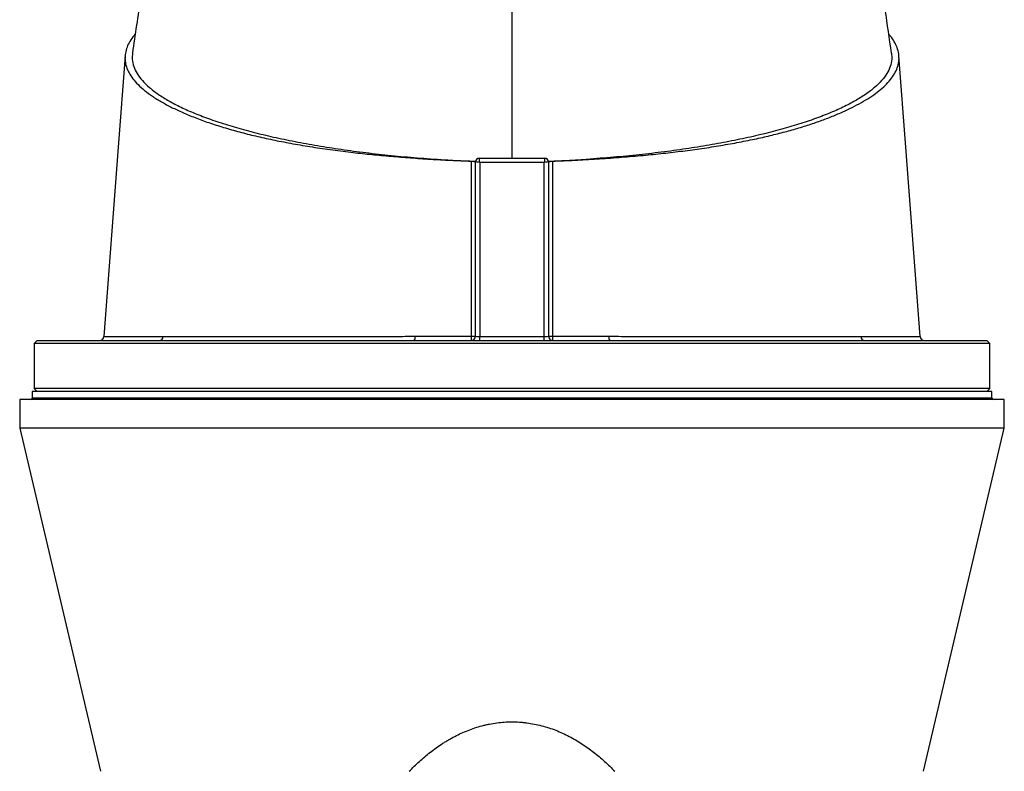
# Model space of a CAD drawing. Header units: millimetres. Extents: x 2016 to 3246, y 695 to 4145.
# Tile 7 of 9: x 2293 to 2968, y 3145 to 3660. Entities that reach past the tile are written whole.
import ezdxf

# ---------------------------------------------------------------- set-up
doc = ezdxf.new("R2010")
doc.units = ezdxf.units.MM

msp = doc.modelspace()

# ---------------------------------------------------------------- linework, layer by layer
at = {"color": 7, "linetype": 'Continuous', "lineweight": 25}
for p, q in [((2630.92, 3565.21), (2630.92, 3703.12)), ((2608.42, 3565.21), (2653.41, 3565.21)), ((2608.42, 3565.21), (2608.42, 3565.21)), ((2653.41, 3565.21), (2653.42, 3565.21)), ((2605.92, 3563.24), (2605.97, 3563.23)), ((2605.92, 3443.21), (2605.92, 3562.71)), ((2608.92, 3562.37), (2608.92, 3443.06)), ((2652.92, 3562.37), (2608.92, 3562.37)), ((2652.92, 3443.06), (2652.92, 3562.37)), ((2655.92, 3563.24), (2655.86, 3563.23)), ((2655.92, 3562.71), (2655.92, 3443.21)), ((2351.19, 3442.99), (2351.19, 3442.99)), ((2608.92, 3440.21), (2608.92, 3443.06)), ((2608.92, 3443.06), (2652.92, 3443.06)), ((2652.92, 3440.21), (2652.92, 3443.06)), ((2910.61, 3442.99), (2910.61, 3442.99)), ((2305.42, 3440.21), (2303.42, 3438.21)), ((2303.42, 3438.21), (2303.42, 3407.21)), ((2958.42, 3438.21), (2303.42, 3438.21)), ((2305.42, 3440.21), (2956.42, 3440.21)), ((2958.42, 3438.21), (2956.42, 3440.21)), ((2958.42, 3407.21), (2958.42, 3438.21)), ((2301.92, 3405.21), (2301.92, 3400.71)), ((2959.92, 3405.21), (2301.92, 3405.21)), ((2303.42, 3407.21), (2305.42, 3405.21)), ((2958.42, 3407.21), (2303.42, 3407.21)), ((2956.42, 3405.21), (2958.42, 3407.21)), ((2959.92, 3400.71), (2959.92, 3405.21)), ((2293.42, 3399.71), (2293.42, 3380.21)), ((2968.42, 3399.71), (2293.42, 3399.71)), ((2968.42, 3380.21), (2968.42, 3399.71)), ((2293.42, 3380.21), (2348.92, 3144.75)), ((2968.42, 3380.21), (2293.42, 3380.21)), ((2912.92, 3144.75), (2968.42, 3380.21))]:
    msp.add_line(p, q, dxfattribs=at)
at = {"color": 1, "linetype": 'Continuous', "lineweight": 25}
msp.add_line((2959.92, 3400.71), (2301.92, 3400.71), dxfattribs=at)
at = {"color": 7, "linetype": 'Continuous', "lineweight": 25, "flags": 128}
for points in [[(2365.66, 3635.57), (2360.93, 3572.85), (2351.13, 3442.99)], [(2910.71, 3442.99), (2900.9, 3572.85), (2896.17, 3635.57)]]:
    msp.add_lwpolyline(points, dxfattribs=at)
at = {"color": 7, "linetype": 'Continuous', "lineweight": 25}
for centre, radius, start, end in [((2608.42, 3562.71), 2.5, 90.03906, 179.88236), ((2608.42, 3562.71), 2.5, 90, 180), ((2653.41, 3562.71), 2.5, 0.11764, 89.96094), ((2653.42, 3562.71), 2.5, 0, 90), ((2348.13, 3443.21), 3, 270.09908, 355.91284), ((2389.03, 3442.97), 2.77, 274.41575, 0.37399), ((2560.28, 3442.43), 4.24, 328.39531, 9.22704), ((2602.92, 3443.21), 3, 270, 0), ((2593.83, 3442.45), 9.36, 346.14784, 4.50399), ((2603.81, 3525.89), 82.7, 269.54772, 271.45774), ((2658.92, 3443.21), 3, 180, 270), ((2658.02, 3525.89), 82.7, 268.54226, 270.45228), ((2668, 3442.45), 9.36, 175.49601, 193.85216), ((2701.55, 3442.43), 4.24, 170.77296, 211.60469), ((2872.8, 3442.97), 2.77, 179.62601, 265.58425), ((2913.7, 3443.21), 3, 183.87832, 269.98187), ((2300.92, 3400.71), 1, 270, 0), ((2960.92, 3400.71), 1, 180, 270)]:
    msp.add_arc(centre, radius, start, end, dxfattribs=at)
for centre, major_axis, ratio, start_param, end_param in [((2608.92, 3562.21), (-0.5, 3), 0.008488, 4.763336, 6.281773), ((2652.92, 3562.21), (0.5, 3), 0.008488, 0.001413, 1.519849), ((2608.92, 3562.21), (3, -0.5), 0.050922, 1.579294, 3.097731), ((2608.92, 3562.71), (3, 0), 0.043613, 3.089233, 3.141593), ((2652.92, 3562.21), (3, 0.5), 0.050922, 0.043862, 1.562299), ((2652.92, 3562.71), (3, 0), 0.043613, 0, 0.05236), ((2608.92, 3443.21), (3, 0), 0.052336, 3.141593, 4.712389), ((2652.92, 3443.21), (3, 0), 0.052336, 4.712389, 6.283185)]:
    msp.add_ellipse(centre, major_axis=major_axis, ratio=ratio, start_param=start_param, end_param=end_param, dxfattribs=at)
for points, knots in [([(2380.16, 3702.88), (2378.86, 3693.75), (2375.74, 3671.91), (2372.57, 3650.07), (2370.73, 3637.36)], [0, 0, 0, 0, 0.418089, 1, 1, 1, 1]), ([(2891.1, 3637.36), (2889.66, 3647.27), (2886.49, 3669.12), (2883.37, 3690.95), (2881.67, 3702.89)], [0, 0, 0, 0, 0.453567, 1, 1, 1, 1]), ([(2372.59, 3650.26), (2372.05, 3649.65), (2370.32, 3647.72), (2368.29, 3644.44), (2366.48, 3640.38), (2365.58, 3636.26), (2365.56, 3632.1), (2366.44, 3627.97), (2368.22, 3623.87), (2370.87, 3619.81), (2374.42, 3615.77), (2378.9, 3611.74), (2384.31, 3607.75), (2390.52, 3603.88), (2397.47, 3600.15), (2405.1, 3596.57), (2413.57, 3593.07), (2422.88, 3589.66), (2433.07, 3586.37), (2443.82, 3583.31), (2455.08, 3580.48), (2466.75, 3577.89), (2479.17, 3575.47), (2492.31, 3573.22), (2506.14, 3571.18), (2519.82, 3569.43), (2533.27, 3567.97), (2546.34, 3566.74), (2559.7, 3565.65), (2573.3, 3564.69), (2587.15, 3563.89), (2597.18, 3563.46), (2602.57, 3563.29), (2603.26, 3563.27)], [0, 0, 0, 0, 0.015787, 0.049791, 0.083769, 0.1187, 0.153659, 0.188589, 0.223099, 0.257635, 0.292144, 0.327668, 0.363222, 0.398746, 0.433107, 0.467493, 0.501853, 0.537246, 0.572669, 0.608057, 0.641458, 0.674891, 0.708292, 0.742901, 0.777546, 0.812157, 0.842385, 0.872636, 0.902876, 0.933728, 0.964594, 0.99543, 1, 1, 1, 1]), ([(2658.57, 3563.27), (2663.69, 3563.46), (2673.92, 3563.83), (2689.12, 3564.72), (2704.19, 3565.8), (2718.83, 3567.02), (2732.92, 3568.41), (2746.41, 3569.97), (2759.67, 3571.74), (2772.63, 3573.73), (2785.23, 3575.95), (2797.02, 3578.3), (2807.97, 3580.78), (2818.12, 3583.35), (2827.8, 3586.09), (2836.95, 3588.99), (2845.56, 3592.04), (2853.52, 3595.2), (2860.84, 3598.46), (2867.51, 3601.79), (2873.58, 3605.24), (2879, 3608.79), (2883.74, 3612.43), (2887.85, 3616.23), (2891.23, 3620.17), (2893.82, 3624.25), (2895.53, 3628.41), (2896.33, 3632.62), (2896.18, 3636.88), (2895.12, 3641.07), (2893.11, 3645.18), (2891.14, 3648.24), (2889.57, 3649.92), (2889.23, 3650.29)], [0, 0, 0, 0, 0.033701, 0.067407, 0.101529, 0.135652, 0.167737, 0.199845, 0.231927, 0.265013, 0.298128, 0.331213, 0.362066, 0.392946, 0.423801, 0.455531, 0.487286, 0.51902, 0.550556, 0.582112, 0.613647, 0.645929, 0.678232, 0.710513, 0.745232, 0.779979, 0.814698, 0.850455, 0.886242, 0.921999, 0.956273, 0.990573, 1, 1, 1, 1]), ([(2370.8, 3637.36), (2370.66, 3635.94), (2370.35, 3632.89), (2371.44, 3628.2), (2373.73, 3623.34), (2377.33, 3618.52), (2382.15, 3613.78), (2388.22, 3609.13), (2395.47, 3604.6), (2403.9, 3600.21), (2413.45, 3595.97), (2424.09, 3591.92), (2435.76, 3588.05), (2448.41, 3584.4), (2461.99, 3580.98), (2476.43, 3577.81), (2491.67, 3574.89), (2507.63, 3572.25), (2524.24, 3569.89), (2541.44, 3567.83), (2559.11, 3566.06), (2571.24, 3565.14), (2577.3, 3564.69)], [0, 0, 0, 0, 0.043786, 0.094112, 0.14444, 0.194766, 0.245094, 0.295421, 0.345748, 0.396075, 0.446403, 0.496729, 0.547057, 0.597383, 0.647711, 0.698037, 0.748365, 0.798692, 0.849019, 0.899346, 0.949673, 1, 1, 1, 1]), ([(2891.03, 3637.36), (2891.17, 3635.94), (2891.48, 3632.89), (2890.39, 3628.2), (2888.1, 3623.34), (2884.51, 3618.52), (2879.68, 3613.78), (2873.62, 3609.13), (2866.36, 3604.6), (2857.93, 3600.21), (2848.38, 3595.97), (2837.74, 3591.92), (2826.07, 3588.05), (2813.42, 3584.4), (2799.84, 3580.98), (2785.4, 3577.81), (2770.17, 3574.89), (2754.2, 3572.25), (2737.59, 3569.89), (2720.39, 3567.83), (2702.72, 3566.06), (2690.6, 3565.14), (2684.53, 3564.69)], [0, 0, 0, 0, 0.0437858, 0.0941122, 0.14444, 0.1947664, 0.2450942, 0.2954206, 0.3457484, 0.3960748, 0.4464026, 0.496729, 0.5470568, 0.5973832, 0.647711, 0.6980374, 0.7483652, 0.7986916, 0.8490194, 0.8993458, 0.9496725, 1, 1, 1, 1]), ([(2577.3, 3564.69), (2578.86, 3564.58), (2582.24, 3564.35), (2588.32, 3563.99), (2595.67, 3563.62), (2601.92, 3563.37), (2605.32, 3563.25), (2605.92, 3563.24)], [0.01980077, 0.01980077, 0.01980077, 0.01980077, 0.02502604, 0.03025132, 0.03547659, 0.04070186, 0.04180218, 0.04180218, 0.04180218, 0.04180218]), ([(2655.92, 3563.24), (2656.26, 3563.25), (2656.94, 3563.27), (2658.52, 3563.32), (2660.65, 3563.4), (2663.33, 3563.51), (2666.01, 3563.62), (2668.68, 3563.75), (2671.34, 3563.88), (2673.99, 3564.02), (2676.64, 3564.17), (2679.28, 3564.34), (2681.91, 3564.51), (2683.66, 3564.63), (2684.53, 3564.69)], [0, 0, 0, 0, 0.0353324, 0.0706757, 0.1637007, 0.2566618, 0.3495751, 0.4424569, 0.5353236, 0.6281914, 0.7210767, 0.8139957, 0.9069647, 1, 1, 1, 1]), ([(2603.16, 3443.19), (2603.18, 3453.2), (2603.19, 3463.2), (2603.21, 3478.21), (2603.21, 3483.22), (2603.22, 3493.22), (2603.23, 3498.23), (2603.25, 3523.25), (2603.26, 3543.26), (2603.26, 3563.27)], [0, 0, 0, 0, 0.25, 0.25, 0.375, 0.375, 0.5, 0.5, 1, 1, 1, 1]), ([(2603.26, 3563.27), (2603.45, 3563.26), (2603.63, 3563.25), (2603.98, 3563.22), (2604.15, 3563.2), (2604.48, 3563.16), (2604.63, 3563.13), (2604.92, 3563.07), (2605.05, 3563.03), (2605.29, 3562.96), (2605.4, 3562.92), (2605.58, 3562.84), (2605.66, 3562.79), (2605.79, 3562.7), (2605.83, 3562.66), (2605.9, 3562.56), (2605.92, 3562.51), (2605.92, 3562.46)], [0, 0, 0, 0, 0.125, 0.125, 0.25, 0.25, 0.375, 0.375, 0.5, 0.5, 0.625, 0.625, 0.75, 0.75, 0.875, 0.875, 1, 1, 1, 1]), ([(2655.92, 3562.46), (2655.92, 3562.56), (2655.98, 3562.66), (2656.23, 3562.84), (2656.42, 3562.92), (2656.78, 3563.03), (2656.91, 3563.07), (2657.19, 3563.13), (2657.35, 3563.16), (2657.68, 3563.2), (2657.85, 3563.22), (2658.2, 3563.25), (2658.38, 3563.26), (2658.57, 3563.27)], [0, 0, 0, 0, 0.25, 0.25, 0.5, 0.5, 0.625, 0.625, 0.75, 0.75, 0.875, 0.875, 1, 1, 1, 1]), ([(2658.57, 3563.27), (2658.57, 3543.26), (2658.58, 3523.25), (2658.6, 3498.23), (2658.61, 3493.22), (2658.62, 3483.22), (2658.62, 3478.21), (2658.64, 3463.2), (2658.65, 3453.2), (2658.67, 3443.19)], [0, 0, 0, 0, 0.5, 0.5, 0.625, 0.625, 0.75, 0.75, 1, 1, 1, 1]), ([(2391.8, 3442.99), (2396.52, 3443), (2401.61, 3443), (2412.48, 3443.01), (2418.27, 3443.01), (2430.55, 3443.02), (2437.04, 3443.03), (2445.61, 3443.04), (2447.34, 3443.04), (2450.86, 3443.04), (2452.63, 3443.04), (2458, 3443.04), (2461.63, 3443.05), (2472.71, 3443.05), (2480.33, 3443.06), (2496.03, 3443.07), (2504.11, 3443.07), (2516.58, 3443.08), (2520.8, 3443.08), (2529.35, 3443.08), (2533.66, 3443.09), (2542.35, 3443.09), (2546.73, 3443.1), (2553.35, 3443.1), (2555.57, 3443.1), (2560.01, 3443.11), (2562.23, 3443.11), (2564.46, 3443.11)], [0, 0, 0, 0, 0.125, 0.125, 0.25, 0.25, 0.375, 0.375, 0.40625, 0.40625, 0.4375, 0.4375, 0.5, 0.5, 0.625, 0.625, 0.75, 0.75, 0.8125, 0.8125, 0.875, 0.875, 0.9375, 0.9375, 0.96875, 0.96875, 1, 1, 1, 1]), ([(2564.46, 3443.11), (2570.86, 3443.12), (2577.28, 3443.13), (2590.19, 3443.16), (2596.66, 3443.18), (2603.16, 3443.19)], [0, 0, 0, 0, 0.5, 0.5, 1, 1, 1, 1]), ([(2658.67, 3443.19), (2665.17, 3443.18), (2671.64, 3443.16), (2684.55, 3443.13), (2690.97, 3443.12), (2697.37, 3443.11)], [0, 0, 0, 0, 0.5, 0.5, 1, 1, 1, 1]), ([(2697.37, 3443.11), (2699.6, 3443.11), (2701.82, 3443.11), (2706.24, 3443.1), (2708.44, 3443.1), (2715.02, 3443.1), (2719.36, 3443.09), (2732.25, 3443.08), (2740.68, 3443.08), (2757.22, 3443.07), (2765.32, 3443.07), (2775.25, 3443.06), (2777.22, 3443.06), (2781.14, 3443.06), (2783.09, 3443.06), (2788.86, 3443.05), (2792.63, 3443.05), (2803.72, 3443.04), (2810.81, 3443.04), (2824.39, 3443.03), (2830.89, 3443.02), (2840.17, 3443.02), (2843.19, 3443.01), (2849.07, 3443.01), (2851.92, 3443.01), (2857.43, 3443), (2860.09, 3443), (2865.21, 3443), (2867.67, 3442.99), (2870.03, 3442.99)], [0, 0, 0, 0, 0.03125, 0.03125, 0.0625, 0.0625, 0.125, 0.125, 0.25, 0.25, 0.375, 0.375, 0.40625, 0.40625, 0.4375, 0.4375, 0.5, 0.5, 0.625, 0.625, 0.75, 0.75, 0.8125, 0.8125, 0.875, 0.875, 0.9375, 0.9375, 1, 1, 1, 1]), ([(2560.44, 3144.75), (2562.7, 3147.09), (2565.03, 3149.36), (2569.87, 3153.74), (2572.37, 3155.85), (2577.55, 3159.88), (2580.24, 3161.81), (2583.73, 3164.08), (2584.44, 3164.52), (2585.86, 3165.4), (2586.58, 3165.83), (2588.74, 3167.1), (2590.2, 3167.91), (2594.63, 3170.22), (2597.67, 3171.61), (2603.91, 3174.06), (2607.11, 3175.12), (2611.25, 3176.22), (2612.08, 3176.42), (2613.76, 3176.81), (2614.6, 3176.99), (2617.14, 3177.5), (2618.84, 3177.78), (2623.94, 3178.45), (2627.36, 3178.68), (2632.52, 3178.69), (2634.24, 3178.64), (2636.83, 3178.47), (2637.7, 3178.4), (2639.42, 3178.23), (2640.28, 3178.13), (2644.56, 3177.57), (2647.92, 3176.91), (2654.51, 3175.19), (2657.74, 3174.13), (2664.11, 3171.64), (2667.17, 3170.23), (2673.1, 3167.14), (2675.96, 3165.47), (2681.5, 3161.87), (2684.19, 3159.95), (2688.1, 3156.91), (2689.38, 3155.87), (2691.9, 3153.75), (2693.14, 3152.67), (2696.78, 3149.37), (2699.13, 3147.09), (2701.39, 3144.75)], [0, 0, 0, 0, 0.0625, 0.0625, 0.125, 0.125, 0.1875, 0.1875, 0.203125, 0.203125, 0.21875, 0.21875, 0.25, 0.25, 0.3125, 0.3125, 0.375, 0.375, 0.390625, 0.390625, 0.40625, 0.40625, 0.4375, 0.4375, 0.5, 0.5, 0.53125, 0.53125, 0.546875, 0.546875, 0.5625, 0.5625, 0.625, 0.625, 0.6875, 0.6875, 0.75, 0.75, 0.8125, 0.8125, 0.875, 0.875, 0.90625, 0.90625, 0.9375, 0.9375, 1, 1, 1, 1])]:
    msp.add_open_spline(points, degree=3, knots=knots, dxfattribs=at)
at = {"color": 1, "linetype": 'Continuous', "lineweight": 25}
for points, knots in [([(2351.19, 3442.99), (2351.18, 3442.99), (2351.16, 3442.99), (2351.67, 3442.99), (2352.67, 3442.99), (2354.17, 3442.99), (2356.16, 3442.99), (2358.66, 3442.99), (2361.69, 3442.99), (2365.21, 3442.99), (2369.01, 3442.99), (2372.97, 3442.99), (2377.01, 3442.99), (2381.38, 3442.99), (2386.26, 3442.99), (2389.88, 3442.99), (2391.8, 3442.99)], [0, 0, 0, 0, 0.043737, 0.119826, 0.195916, 0.272536, 0.349155, 0.427446, 0.505737, 0.584606, 0.663474, 0.728882, 0.794373, 0.860117, 0.925944, 1, 1, 1, 1]), ([(2870.03, 3442.99), (2871.72, 3442.99), (2875.1, 3442.99), (2879.8, 3442.99), (2884.2, 3442.99), (2888.45, 3442.99), (2892.47, 3442.99), (2896.24, 3442.99), (2899.58, 3442.99), (2902.53, 3442.99), (2905.04, 3442.99), (2907.12, 3442.99), (2908.75, 3442.99), (2909.98, 3442.99), (2910.67, 3442.99), (2910.63, 3442.99), (2910.61, 3442.99)], [0, 0, 0, 0, 0.065162, 0.130407, 0.1959, 0.261476, 0.334526, 0.407576, 0.481094, 0.554611, 0.6296, 0.704588, 0.780084, 0.855579, 0.950545, 1, 1, 1, 1])]:
    msp.add_open_spline(points, degree=3, knots=knots, dxfattribs=at)

doc.saveas('drawing.dxf')
